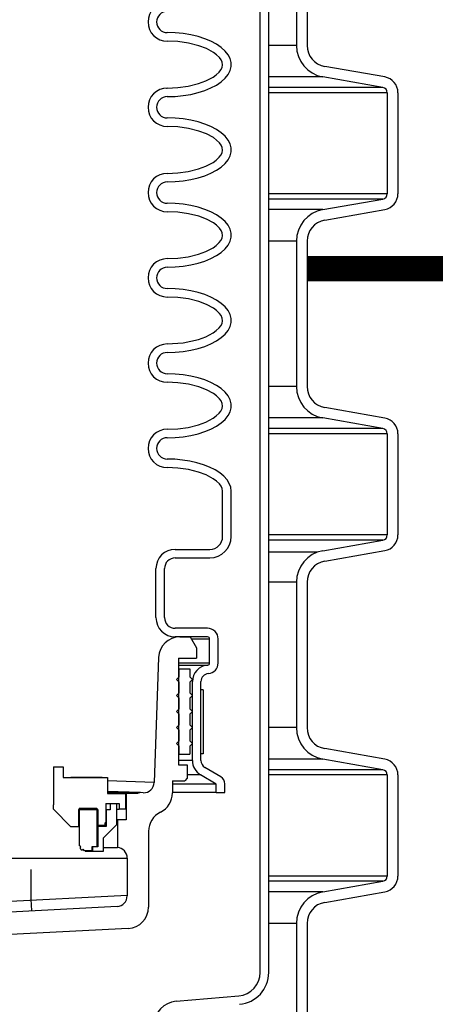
# Model space of a CAD drawing. Extents: x -169 to 6736, y -208 to 3022.
# Tile 240 of 256: x 1570 to 1575, y 970 to 981. Entities that reach past the tile are written whole.
import ezdxf

# ---------------------------------------------------------------- set-up
doc = ezdxf.new("R2010")
doc.units = 0
doc.header["$MEASUREMENT"] = 0
doc.header["$PDSIZE"] = 1
doc.layers.get('DEFPOINTS').update_dxf_attribs({"linetype": 'CONTINUOUS'})
for name, color, linetype in [('CONCRETE-HATCH', 2, 'CONTINUOUS'), ('DIM', 3, 'CONTINUOUS'), ('PEAGRAVEL-HATCH', 3, 'CONTINUOUS'), ('SPILL-BUCKET', 1, 'CONTINUOUS'), ('TANK-SLAB', 6, 'CONTINUOUS')]:
    doc.layers.add(name, color=color, linetype=linetype)
doc.styles.add('SIMPLEX', font='simplex')
doc.dimstyles.new('DIM64', dxfattribs={"dimscale": 64, "dimtxt": 0.09375, "dimasz": 0.09375, "dimexe": 0.0625, "dimexo": 0.0625, "dimgap": 0.046875, "dimtad": 1, "dimdec": 4, "dimzin": 3, "dimdsep": 46, "dimlunit": 4, "dimtxsty": 'SIMPLEX', "dimcen": 0, "dimclrd": 256, "dimclre": 256, "dimclrt": 256, "dimadec": 0, "dimazin": 0, "dimtfac": 1, "dimtdec": 4, "dimtmove": 0, "dimatfit": 3, "dimfxl": 1, "dimfrac": 2, "dimtolj": 1, "dimtzin": 0, "dimarcsym": 0})

# ---------------------------------------------------------------- blocks, each defined once
blk = doc.blocks.new('*D109')
at = {"layer": 'DEFPOINTS', "color": 0, "transparency": 16777216}
for p in [(1368.586, 978.296), (2031.811, 978.015), (1368.586, 700.523)]:
    blk.add_point(p, dxfattribs=at)
at = {"layer": 'DIM', "lineweight": -2, "transparency": 16777216}
for p, q in [((1368.586, 974.296), (1368.586, 696.523)), ((2031.811, 974.015), (2031.811, 696.523)), ((2025.811, 700.523), (1374.586, 700.523))]:
    blk.add_line(p, q, dxfattribs=at)
at = {"layer": 'DIM', "transparency": 16777216}
for points in [[(1374.586, 701.523), (1374.586, 699.523), (1368.586, 700.523)], [(2025.811, 701.523), (2025.811, 699.523), (2031.811, 700.523)]]:
    blk.add_solid(points, dxfattribs=at)
at = {"layer": 'DIM', "transparency": 16777216, "insert": (1700.199, 708.095), "char_height": 6, "attachment_point": 5, "style": 'SIMPLEX'}
blk.add_mtext('\\A1;55\'-3 1/4" (F.V. TANK SLAB)', dxfattribs=at)

msp = doc.modelspace()

# ---------------------------------------------------------------- hatches: boundary and pattern name
at = {"layer": 'CONCRETE-HATCH'}
h = msp.add_hatch(dxfattribs=at)
h.set_pattern_fill('AR-CONC', color=256, scale=2.67, style=0)
h.set_pattern_definition([(50, (-487.837, 12.002), (19.15085, -1.67548), [2.0025, -22.0275]), (355, (-487.837, 12.002), (-3.70466, 20.08353), [1.602, -17.622]), (100.4514, (-486.241, 11.862), (15.44619, 18.40805), [1.70186, -18.7205]), (46.1842, (-487.837, 17.342), (28.49534, -4.41936), [3.00375, -33.04125]), (96.6356, (-485.463, 16.974), (24.95547, 26.00897), [2.5528, -28.08076]), (351.1842, (-487.837, 17.342), (24.95547, 26.00897), [2.403, -26.433]), (21, (-485.167, 16.007), (15.93742, -10.74992), [2.0025, -22.0275]), (326, (-485.167, 16.007), (6.49652, 19.3615), [1.602, -17.622]), (71.4514, (-483.84, 15.111), (22.43394, 8.61158), [1.70186, -18.7205]), (37.5, (-487.837, 12.002), (0.324668, 8.888266), [0, -17.4084, 0, -17.889, 0, -17.68875]), (7.5, (-487.837, 12.002), (7.023957, 10.530793), [0, -10.1994, 0, -17.0079, 0, -6.74175]), (327.5, (-493.791, 12.002), (14.25306, -0.602215), [0, -6.675, 0, -20.826, 0, -27.6345]), (317.5, (-496.461, 12.002), (15.57107, 2.6728), [0, -8.6775, 0, -13.8306, 0, -19.6245])])
h.paths.add_polyline_path([(1574.38443, 984.85895), (1590.82408, 984.85895), (1590.82408, 978.19445), (1574.38443, 978.19445)])
at = {"layer": 'PEAGRAVEL-HATCH'}
h = msp.add_hatch(dxfattribs=at)
h.set_pattern_fill('AR-SAND', color=256, scale=7.5, style=0)
h.set_pattern_definition([(37.5, (-538.419, -23.038), (-0.47245, 14.45118), [0, -11.4, 0, -12.75, 0, -12.1875]), (7.5, (-538.42, -23.038), (13.27333, 21.1661), [0, -6.15, 0, -10.275, 0, -3.9375]), (327.5, (-547.644, -23.038), (23.356064, 0.04244), [0, -3.75, 0, -13.5, 0, -17.625]), (317.5, (-547.644, -23.038), (22.54595, 6.58257), [0, -1.875, 0, -8.85, 0, -10.125])])
h.paths.add_polyline_path([(1568.50857, 960.77417), (1568.63349, 960.77417), (1568.71093, 961.9639), (1573.07796, 963.30442), (1573.38961, 965.17741), (1573.44806, 966.93923), (1574.41067, 967.21283), (1574.41067, 978.01471), (1590.86047, 978.01471), (1590.86047, 967.17774), (1591.87221, 966.93926), (1591.93065, 965.17744), (1592.24231, 963.30445), (1596.60934, 961.96392), (1596.81169, 960.7742), (1596.80557, 935.26579), (1568.40739, 935.26579)])
h.paths.add_polyline_path([(1568.40728, 934.26579), (1596.80115, 934.26579), (1596.80115, 916.52321), (1596.52455, 916.52328), (1595.87535, 915.87408), (1594.41092, 915.52328), (1593.41092, 917.52328), (1588.41092, 917.52328), (1587.41092, 915.52328), (1577.91092, 915.52328), (1576.91092, 917.52328), (1571.91092, 917.52328), (1570.91091, 915.52327), (1569.43539, 915.69867), (1568.73905, 917.52328), (1569.10028, 923.08613), (1568.40604, 923.08616)])

# ---------------------------------------------------------------- linework, layer by layer
at = {"layer": 'SPILL-BUCKET', "color": 1, "linetype": 'Continuous'}
for p, q in [((1572.84135, 969.91046), (1572.84135, 984.10802)), ((1572.94129, 969.91046), (1572.94129, 984.10802)), ((1573.26544, 981.62629), (1573.26544, 980.7736)), ((1573.39035, 981.62629), (1573.39035, 980.7736)), ((1571.84539, 980.91935), (1571.75145, 980.92231)), ((1571.93784, 980.91053), (1571.84539, 980.91935)), ((1572.02736, 980.89599), (1571.93784, 980.91053)), ((1572.11252, 980.87595), (1572.02736, 980.89599)), ((1571.87681, 980.81695), (1571.75145, 980.82237)), ((1572.00063, 980.79966), (1571.87681, 980.81695)), ((1572.12188, 980.76902), (1572.00063, 980.79966)), ((1572.19199, 980.85074), (1572.11252, 980.87595)), ((1572.20986, 980.73603), (1572.12188, 980.76902)), ((1572.26451, 980.82074), (1572.19199, 980.85074)), ((1572.32894, 980.78643), (1572.26451, 980.82074)), ((1572.38426, 980.74836), (1572.32894, 980.78643)), ((1572.29258, 980.69126), (1572.20986, 980.73603)), ((1572.33063, 980.6633), (1572.29258, 980.69126)), ((1572.36439, 980.63023), (1572.33063, 980.6633)), ((1572.42961, 980.70712), (1572.38426, 980.74836)), ((1572.46426, 980.66336), (1572.42961, 980.70712)), ((1572.48766, 980.61778), (1572.46426, 980.66336)), ((1572.38329, 980.60434), (1572.36439, 980.63023)), ((1572.39653, 980.57554), (1572.38329, 980.60434)), ((1572.39477, 980.51424), (1572.40096, 980.54477)), ((1572.40096, 980.54477), (1572.39653, 980.57554)), ((1572.49946, 980.57109), (1572.48766, 980.61778)), ((1572.49946, 980.52403), (1572.49946, 980.57109)), ((1572.28828, 980.40108), (1572.3266, 980.42855)), ((1572.3266, 980.42855), (1572.36087, 980.46088)), ((1572.36087, 980.46088), (1572.38035, 980.48601)), ((1572.38035, 980.48601), (1572.39477, 980.51424)), ((1572.42961, 980.388), (1572.46426, 980.43176)), ((1572.46426, 980.43176), (1572.48766, 980.47734)), ((1572.48766, 980.47734), (1572.49946, 980.52403)), ((1574.30042, 980.4035), (1573.5968, 980.52757)), ((1571.99766, 980.29487), (1572.11745, 980.32472)), ((1572.11745, 980.32472), (1572.20535, 980.35716)), ((1572.20535, 980.35716), (1572.28828, 980.40108)), ((1572.26451, 980.27439), (1572.32894, 980.30869)), ((1572.32894, 980.30869), (1572.38426, 980.34676)), ((1572.38426, 980.34676), (1572.42961, 980.388)), ((1574.27873, 980.28048), (1573.57511, 980.40455)), ((1571.74498, 980.27275), (1571.75145, 980.27275)), ((1571.75145, 980.27275), (1571.87557, 980.27804)), ((1571.87557, 980.27804), (1571.99766, 980.29487)), ((1571.93784, 980.18459), (1572.02736, 980.19914)), ((1572.02736, 980.19914), (1572.11252, 980.21917)), ((1572.11252, 980.21917), (1572.19199, 980.24439)), ((1572.19199, 980.24439), (1572.26451, 980.27439)), ((1574.33034, 980.21897), (1574.33034, 979.03445)), ((1574.45525, 980.21897), (1574.45525, 979.03445)), ((1571.75145, 980.17282), (1571.84539, 980.17577)), ((1571.84539, 980.17577), (1571.93784, 980.18459)), ((1571.84539, 979.92003), (1571.75145, 979.92299)), ((1571.93784, 979.91122), (1571.84539, 979.92003)), ((1572.02736, 979.89667), (1571.93784, 979.91122)), ((1572.11252, 979.87663), (1572.02736, 979.89667)), ((1572.19199, 979.85142), (1572.11252, 979.87663)), ((1572.26451, 979.82142), (1572.19199, 979.85142)), ((1571.87681, 979.81763), (1571.75145, 979.82306)), ((1572.00063, 979.80035), (1571.87681, 979.81763)), ((1572.12188, 979.7697), (1572.00063, 979.80035)), ((1572.20986, 979.73671), (1572.12188, 979.7697)), ((1572.29258, 979.69194), (1572.20986, 979.73671)), ((1572.32894, 979.78712), (1572.26451, 979.82142)), ((1572.38426, 979.74904), (1572.32894, 979.78712)), ((1572.42961, 979.7078), (1572.38426, 979.74904)), ((1572.33063, 979.66398), (1572.29258, 979.69194)), ((1572.36439, 979.63091), (1572.33063, 979.66398)), ((1572.38329, 979.60503), (1572.36439, 979.63091)), ((1572.46426, 979.66405), (1572.42961, 979.7078)), ((1572.48766, 979.61847), (1572.46426, 979.66405)), ((1572.49946, 979.57178), (1572.48766, 979.61847)), ((1572.38035, 979.4867), (1572.39477, 979.51492)), ((1572.39653, 979.57623), (1572.38329, 979.60503)), ((1572.39477, 979.51492), (1572.40096, 979.54546)), ((1572.40096, 979.54546), (1572.39653, 979.57623)), ((1572.48766, 979.47803), (1572.49946, 979.52472)), ((1572.49946, 979.52472), (1572.49946, 979.57178)), ((1572.20535, 979.35785), (1572.28828, 979.40176)), ((1572.28828, 979.40176), (1572.3266, 979.42923)), ((1572.3266, 979.42923), (1572.36087, 979.46156)), ((1572.36087, 979.46156), (1572.38035, 979.4867)), ((1572.38426, 979.34745), (1572.42961, 979.38869)), ((1572.42961, 979.38869), (1572.46426, 979.43244)), ((1572.46426, 979.43244), (1572.48766, 979.47803)), ((1571.75145, 979.27343), (1571.87557, 979.27872)), ((1571.87557, 979.27872), (1571.99766, 979.29555)), ((1571.99766, 979.29555), (1572.11745, 979.3254)), ((1572.11745, 979.3254), (1572.20535, 979.35785)), ((1572.19199, 979.24507), (1572.26451, 979.27507)), ((1572.26451, 979.27507), (1572.32894, 979.30937)), ((1572.32894, 979.30937), (1572.38426, 979.34745)), ((1571.75145, 979.1735), (1571.84539, 979.17646)), ((1571.84539, 979.17646), (1571.93784, 979.18527)), ((1571.93784, 979.18527), (1572.02736, 979.19982)), ((1572.02736, 979.19982), (1572.11252, 979.21985)), ((1572.11252, 979.21985), (1572.19199, 979.24507)), ((1571.84539, 978.92072), (1571.75145, 978.92367)), ((1571.93784, 978.9119), (1571.84539, 978.92072)), ((1573.57511, 978.84887), (1574.27873, 978.97294)), ((1571.87681, 978.81831), (1571.75145, 978.82374)), ((1572.00063, 978.80103), (1571.87681, 978.81831)), ((1572.02736, 978.89736), (1571.93784, 978.9119)), ((1572.11252, 978.87732), (1572.02736, 978.89736)), ((1572.19199, 978.8521), (1572.11252, 978.87732)), ((1572.26451, 978.8221), (1572.19199, 978.8521)), ((1572.32894, 978.7878), (1572.26451, 978.8221)), ((1573.5968, 978.72585), (1574.30042, 978.84992)), ((1572.12188, 978.77038), (1572.00063, 978.80103)), ((1572.20986, 978.7374), (1572.12188, 978.77038)), ((1572.29258, 978.69263), (1572.20986, 978.7374)), ((1572.33063, 978.66466), (1572.29258, 978.69263)), ((1572.38426, 978.74973), (1572.32894, 978.7878)), ((1572.42961, 978.70849), (1572.38426, 978.74973)), ((1572.46426, 978.66473), (1572.42961, 978.70849)), ((1572.36439, 978.6316), (1572.33063, 978.66466)), ((1572.38329, 978.60571), (1572.36439, 978.6316)), ((1572.39653, 978.57691), (1572.38329, 978.60571)), ((1572.40096, 978.54614), (1572.39653, 978.57691)), ((1572.48766, 978.61915), (1572.46426, 978.66473)), ((1572.49946, 978.57246), (1572.48766, 978.61915)), ((1572.3266, 978.42992), (1572.36087, 978.46225)), ((1572.36087, 978.46225), (1572.38035, 978.48738)), ((1572.38035, 978.48738), (1572.39477, 978.5156)), ((1572.39477, 978.5156), (1572.40096, 978.54614)), ((1572.46426, 978.43313), (1572.48766, 978.47871)), ((1572.48766, 978.47871), (1572.49946, 978.5254)), ((1572.49946, 978.5254), (1572.49946, 978.57246)), ((1573.26544, 978.47982), (1573.26544, 976.77633)), ((1573.39035, 978.47982), (1573.39035, 976.77633)), ((1572.11745, 978.32609), (1572.20535, 978.35853)), ((1572.20535, 978.35853), (1572.28828, 978.40244)), ((1572.28828, 978.40244), (1572.3266, 978.42992)), ((1572.32894, 978.31006), (1572.38426, 978.34813)), ((1572.38426, 978.34813), (1572.42961, 978.38937)), ((1572.42961, 978.38937), (1572.46426, 978.43313)), ((1571.75145, 978.27412), (1571.87557, 978.2794)), ((1571.87557, 978.2794), (1571.99766, 978.29624)), ((1571.99766, 978.29624), (1572.11745, 978.32609)), ((1572.11252, 978.22054), (1572.19199, 978.24576)), ((1572.19199, 978.24576), (1572.26451, 978.27575)), ((1572.26451, 978.27575), (1572.32894, 978.31006)), ((1571.75145, 978.17419), (1571.84539, 978.17714)), ((1571.84539, 978.17714), (1571.93784, 978.18596)), ((1571.93784, 978.18596), (1572.02736, 978.2005)), ((1572.02736, 978.2005), (1572.11252, 978.22054)), ((1571.84539, 977.9214), (1571.75145, 977.92436)), ((1571.93784, 977.91258), (1571.84539, 977.9214)), ((1572.02736, 977.89804), (1571.93784, 977.91258)), ((1572.11252, 977.878), (1572.02736, 977.89804)), ((1571.87681, 977.819), (1571.75145, 977.82442)), ((1572.00063, 977.80171), (1571.87681, 977.819)), ((1572.12188, 977.77107), (1572.00063, 977.80171)), ((1572.19199, 977.85279), (1572.11252, 977.878)), ((1572.20986, 977.73808), (1572.12188, 977.77107)), ((1572.26451, 977.82279), (1572.19199, 977.85279)), ((1572.32894, 977.78848), (1572.26451, 977.82279)), ((1572.38426, 977.75041), (1572.32894, 977.78848)), ((1572.29258, 977.69331), (1572.20986, 977.73808)), ((1572.33063, 977.66535), (1572.29258, 977.69331)), ((1572.36439, 977.63228), (1572.33063, 977.66535)), ((1572.42961, 977.70917), (1572.38426, 977.75041)), ((1572.46426, 977.66541), (1572.42961, 977.70917)), ((1572.48766, 977.61983), (1572.46426, 977.66541)), ((1572.38329, 977.60639), (1572.36439, 977.63228)), ((1572.39653, 977.57759), (1572.38329, 977.60639)), ((1572.39477, 977.51628), (1572.40096, 977.54682)), ((1572.40096, 977.54682), (1572.39653, 977.57759)), ((1572.49946, 977.57314), (1572.48766, 977.61983)), ((1572.49946, 977.52608), (1572.49946, 977.57314)), ((1572.28828, 977.40313), (1572.3266, 977.4306)), ((1572.3266, 977.4306), (1572.36087, 977.46293)), ((1572.36087, 977.46293), (1572.38035, 977.48806)), ((1572.38035, 977.48806), (1572.39477, 977.51628)), ((1572.42961, 977.39005), (1572.46426, 977.43381)), ((1572.46426, 977.43381), (1572.48766, 977.47939)), ((1572.48766, 977.47939), (1572.49946, 977.52608)), ((1571.93689, 977.28697), (1572.11745, 977.32677)), ((1572.11745, 977.32677), (1572.20535, 977.35921)), ((1572.20535, 977.35921), (1572.28828, 977.40313)), ((1572.26451, 977.27644), (1572.32894, 977.31074)), ((1572.32894, 977.31074), (1572.38426, 977.34881)), ((1572.38426, 977.34881), (1572.42961, 977.39005)), ((1571.75145, 977.2748), (1571.93689, 977.28697)), ((1571.93784, 977.18664), (1572.02736, 977.20118)), ((1572.02736, 977.20118), (1572.11252, 977.22122)), ((1572.11252, 977.22122), (1572.19199, 977.24644)), ((1572.19199, 977.24644), (1572.26451, 977.27644)), ((1571.75145, 977.17487), (1571.84539, 977.17782)), ((1571.84539, 977.17782), (1571.93784, 977.18664)), ((1571.84539, 976.92208), (1571.75145, 976.92504)), ((1571.93784, 976.91326), (1571.84539, 976.92208)), ((1572.02736, 976.89872), (1571.93784, 976.91326)), ((1572.11252, 976.87868), (1572.02736, 976.89872)), ((1572.19199, 976.85347), (1572.11252, 976.87868)), ((1572.26451, 976.82347), (1572.19199, 976.85347)), ((1571.87681, 976.81968), (1571.75145, 976.82511)), ((1572.00063, 976.8024), (1571.87681, 976.81968)), ((1572.12188, 976.77175), (1572.00063, 976.8024)), ((1572.20986, 976.73876), (1572.12188, 976.77175)), ((1572.29258, 976.69399), (1572.20986, 976.73876)), ((1572.32894, 976.78917), (1572.26451, 976.82347)), ((1572.38426, 976.75109), (1572.32894, 976.78917)), ((1572.42961, 976.70985), (1572.38426, 976.75109)), ((1572.33063, 976.66603), (1572.29258, 976.69399)), ((1572.36439, 976.63296), (1572.33063, 976.66603)), ((1572.38329, 976.60707), (1572.36439, 976.63296)), ((1572.46426, 976.6661), (1572.42961, 976.70985)), ((1572.48766, 976.62052), (1572.46426, 976.6661)), ((1572.49946, 976.57382), (1572.48766, 976.62052)), ((1572.38035, 976.48874), (1572.39477, 976.51697)), ((1572.39653, 976.57827), (1572.38329, 976.60707)), ((1572.39477, 976.51697), (1572.40096, 976.54751)), ((1572.40096, 976.54751), (1572.39653, 976.57827)), ((1572.48766, 976.48008), (1572.49946, 976.52677)), ((1572.49946, 976.52677), (1572.49946, 976.57382)), ((1574.30042, 976.40623), (1573.5968, 976.5303)), ((1572.20535, 976.3599), (1572.28828, 976.40381)), ((1572.28828, 976.40381), (1572.3266, 976.43128)), ((1572.3266, 976.43128), (1572.36087, 976.46361)), ((1572.36087, 976.46361), (1572.38035, 976.48874)), ((1572.38426, 976.3495), (1572.42961, 976.39074)), ((1572.42961, 976.39074), (1572.46426, 976.43449)), ((1572.46426, 976.43449), (1572.48766, 976.48008)), ((1574.27873, 976.28321), (1573.57511, 976.40728)), ((1571.75145, 976.27548), (1571.87557, 976.28077)), ((1571.87557, 976.28077), (1571.99766, 976.2976)), ((1571.99766, 976.2976), (1572.11745, 976.32745)), ((1572.11745, 976.32745), (1572.20535, 976.3599)), ((1572.19199, 976.24712), (1572.26451, 976.27712)), ((1572.26451, 976.27712), (1572.32894, 976.31142)), ((1572.32894, 976.31142), (1572.38426, 976.3495)), ((1571.75145, 976.17555), (1571.84539, 976.17851)), ((1571.84539, 976.17851), (1571.93784, 976.18732)), ((1571.93784, 976.18732), (1572.02736, 976.20187)), ((1572.02736, 976.20187), (1572.11252, 976.2219)), ((1572.11252, 976.2219), (1572.19199, 976.24712)), ((1574.33034, 976.22171), (1574.33034, 975.03718)), ((1574.45525, 976.22171), (1574.45525, 975.03718)), ((1571.84179, 975.92299), (1571.75145, 975.92572)), ((1571.93082, 975.91483), (1571.84179, 975.92299)), ((1571.87607, 975.82048), (1571.75145, 975.82579)), ((1571.99894, 975.80345), (1571.87607, 975.82048)), ((1572.01722, 975.90137), (1571.93082, 975.91483)), ((1572.09975, 975.8828), (1572.01722, 975.90137)), ((1572.17721, 975.85939), (1572.09975, 975.8828)), ((1572.24845, 975.83148), (1572.17721, 975.85939)), ((1572.31245, 975.79948), (1572.24845, 975.83148)), ((1572.1198, 975.77309), (1571.99894, 975.80345)), ((1572.20781, 975.74035), (1572.1198, 975.77309)), ((1572.29053, 975.69602), (1572.20781, 975.74035)), ((1572.32871, 975.66829), (1572.29053, 975.69602)), ((1572.36827, 975.76386), (1572.31245, 975.79948)), ((1572.41509, 975.72513), (1572.36827, 975.76386)), ((1572.45223, 975.68386), (1572.41509, 975.72513)), ((1572.36269, 975.6356), (1572.32871, 975.66829)), ((1572.38188, 975.61024), (1572.36269, 975.6356)), ((1572.3957, 975.58189), (1572.38188, 975.61024)), ((1572.40101, 975.55098), (1572.3957, 975.58189)), ((1572.47916, 975.64066), (1572.45223, 975.68386)), ((1572.49547, 975.59615), (1572.47916, 975.64066)), ((1572.50094, 975.55098), (1572.49547, 975.59615)), ((1572.40101, 975.01767), (1572.40101, 975.55098)), ((1572.50094, 975.01767), (1572.50094, 975.55098)), ((1573.57511, 974.8516), (1574.27873, 974.97567)), ((1571.84454, 974.86777), (1572.25111, 974.86777)), ((1571.84454, 974.76784), (1572.25111, 974.76784)), ((1573.5968, 974.72859), (1574.30042, 974.85265)), ((1571.61969, 974.06757), (1571.61969, 974.64292)), ((1571.71962, 974.06757), (1571.71962, 974.64292)), ((1573.26544, 974.48255), (1573.26544, 972.77906)), ((1573.39035, 974.48255), (1573.39035, 972.77906)), ((1572.22365, 973.94265), (1571.84454, 973.94265)), ((1572.22365, 973.84272), (1571.84454, 973.84272)), ((1572.24864, 973.53668), (1572.24864, 973.81774)), ((1572.34857, 973.53668), (1572.34857, 973.81774)), ((1571.88351, 973.59289), (1571.88351, 972.34375)), ((1572.0469, 972.3939), (1572.0469, 973.31873)), ((1572.14683, 972.3939), (1572.14683, 973.31873)), ((1574.30042, 972.40896), (1573.5968, 972.53303)), ((1571.88351, 972.34375), (1571.98506, 972.34375)), ((1571.98506, 972.34375), (1571.98506, 972.18544)), ((1574.27873, 972.28595), (1573.57511, 972.41001)), ((1570.41801, 972.32057), (1570.41801, 971.87588)), ((1570.41801, 972.32057), (1570.53293, 972.32057)), ((1570.53293, 972.32057), (1570.53293, 972.19297)), ((1572.32671, 972.11704), (1572.14133, 972.22762)), ((1572.38095, 972.20104), (1572.19252, 972.31344)), ((1570.53293, 972.19297), (1571.05258, 972.19297)), ((1570.99012, 972.19316), (1570.62291, 972.19316)), ((1570.99012, 972.19316), (1571.01895, 972.19314)), ((1571.05258, 972.19297), (1571.05257, 972.00579)), ((1571.81331, 972.15637), (1571.95599, 972.15637)), ((1571.81331, 972.15637), (1571.81331, 972.01322)), ((1571.98506, 972.18544), (1571.95599, 972.15637)), ((1572.32671, 972.02027), (1572.32671, 972.11704)), ((1572.42664, 972.02027), (1572.42664, 972.12058)), ((1574.33034, 972.22444), (1574.33034, 971.03991)), ((1574.45525, 972.22444), (1574.45525, 971.03991)), ((1571.05257, 972.00579), (1571.26118, 972.00579)), ((1571.05258, 972.03342), (1571.05258, 972.00579)), ((1571.26118, 972.00579), (1571.26118, 971.82391)), ((1572.32671, 972.02027), (1572.42664, 972.02027)), ((1571.03259, 971.89087), (1571.03259, 971.6661)), ((1571.03259, 971.89087), (1571.12678, 971.89087)), ((1571.08456, 971.89087), (1571.1585, 971.89087)), ((1571.08456, 971.89087), (1571.08456, 971.81592)), ((1571.15676, 971.89087), (1571.18873, 971.89087)), ((1571.1585, 971.89087), (1571.1585, 971.64104)), ((1571.18873, 971.89087), (1571.18873, 971.82391)), ((1570.41801, 971.82192), (1570.41801, 971.87588)), ((1570.62387, 971.61606), (1570.41801, 971.82192)), ((1570.71231, 971.82091), (1570.93866, 971.82091)), ((1570.71231, 971.82091), (1570.71231, 971.61606)), ((1570.7203, 971.83591), (1570.92766, 971.83591)), ((1570.7203, 971.83591), (1570.7203, 971.3987)), ((1570.92766, 971.83591), (1570.92766, 971.38422)), ((1570.93866, 971.82091), (1570.93866, 971.63304)), ((1571.03446, 971.81592), (1571.03259, 971.81592)), ((1571.03509, 971.81592), (1571.03446, 971.81592)), ((1571.08456, 971.81592), (1571.03509, 971.81592)), ((1571.03509, 971.81592), (1571.03509, 971.62105)), ((1571.15851, 971.82391), (1571.18115, 971.82391)), ((1571.18115, 971.82391), (1571.18873, 971.82391)), ((1571.26118, 971.82391), (1571.18873, 971.82391)), ((1571.03259, 971.6661), (1571.0186, 971.65803)), ((1571.0186, 971.65803), (1571.0186, 971.63304)), ((1570.71231, 971.61606), (1570.62387, 971.61606)), ((1570.65393, 971.61606), (1570.63594, 971.61606)), ((1570.71231, 971.62304), (1570.70533, 971.61606)), ((1570.9359, 971.62105), (1570.92766, 971.62105)), ((1570.92767, 971.63304), (1570.93591, 971.63304)), ((1570.93866, 971.62105), (1570.9359, 971.62105)), ((1570.93591, 971.63304), (1570.93866, 971.63304)), ((1571.0186, 971.63304), (1570.93866, 971.63304)), ((1571.03509, 971.62105), (1570.93866, 971.62105)), ((1570.94829, 971.62105), (1570.93866, 971.61755)), ((1570.93866, 971.62105), (1570.93866, 971.38422)), ((1571.1585, 971.64104), (1571.00136, 971.4839)), ((1571.53225, 971.56392), (1571.53225, 970.67588)), ((1571.00136, 971.4839), (1571.00136, 971.32875)), ((1570.71999, 971.3987), (1570.71905, 971.3987)), ((1570.7203, 971.3987), (1570.71999, 971.3987)), ((1570.7374, 971.38161), (1570.7203, 971.3987)), ((1570.73709, 971.38161), (1570.73615, 971.38161)), ((1570.7374, 971.38161), (1570.73709, 971.38161)), ((1570.78276, 971.33625), (1570.76567, 971.35334)), ((1570.78151, 971.33625), (1570.78245, 971.33625)), ((1570.78245, 971.33625), (1570.78276, 971.33625)), ((1570.86671, 971.33625), (1570.78276, 971.33625)), ((1570.83726, 971.32875), (1570.78897, 971.32875)), ((1570.86677, 971.32875), (1570.83726, 971.32875)), ((1570.92766, 971.38422), (1570.86671, 971.38422)), ((1570.86671, 971.38422), (1570.86671, 971.33625)), ((1570.8767, 971.32875), (1570.86677, 971.32875)), ((1570.8767, 971.38422), (1570.8767, 971.32875)), ((1570.93866, 971.38422), (1570.8767, 971.38422)), ((1571.00136, 971.32875), (1570.8767, 971.32875)), ((1571.00137, 971.37525), (1571.06009, 971.37525)), ((1573.57511, 970.85433), (1574.27873, 970.9784)), ((1573.5968, 970.73132), (1574.30042, 970.85539)), ((1571.2955, 970.42639), (1569.53678, 970.33422)), ((1573.26544, 970.48529), (1573.26544, 969.28145)), ((1573.39035, 970.48529), (1573.39035, 969.28145)), ((1571.85447, 969.5723), (1572.59049, 969.63669))]:
    msp.add_line(p, q, dxfattribs=at)
at = {"layer": 'SPILL-BUCKET', "color": 7}
for p, q in [((1573.26544, 980.7736), (1572.94129, 980.7736)), ((1573.57511, 980.40455), (1572.94129, 980.40455)), ((1574.27873, 980.28048), (1572.94129, 980.28048)), ((1574.33034, 980.21897), (1572.94129, 980.21897)), ((1574.33034, 979.03445), (1572.94129, 979.03445)), ((1574.27873, 978.97294), (1572.94129, 978.97294)), ((1573.57511, 978.84887), (1572.94129, 978.84887)), ((1573.26544, 978.47982), (1572.94129, 978.47982)), ((1573.26544, 976.77633), (1572.94129, 976.77633)), ((1573.57511, 976.40728), (1572.94129, 976.40728)), ((1574.27873, 976.28322), (1572.94129, 976.28322)), ((1574.33034, 976.22171), (1572.94129, 976.22171)), ((1574.33034, 975.03718), (1572.94129, 975.03718)), ((1574.27873, 974.97567), (1572.94129, 974.97567)), ((1573.50869, 974.83347), (1572.94129, 974.83347)), ((1573.26544, 974.48255), (1572.94129, 974.48255)), ((1573.26544, 972.77906), (1572.94129, 972.77906)), ((1572.0469, 972.3939), (1571.88351, 972.3939)), ((1573.57511, 972.41001), (1572.94129, 972.41001)), ((1572.14133, 972.22762), (1571.98506, 972.22762)), ((1574.27873, 972.28595), (1572.94129, 972.28595)), ((1572.32671, 972.11704), (1571.81331, 972.11704)), ((1574.33034, 972.22444), (1572.94129, 972.22444)), ((1572.32671, 972.02027), (1571.81331, 972.02027)), ((1574.33034, 971.03991), (1572.94129, 971.03991)), ((1574.27873, 970.9784), (1572.94129, 970.9784)), ((1573.57511, 970.85433), (1572.94129, 970.85433)), ((1573.26544, 970.48529), (1572.94129, 970.48529))]:
    msp.add_line(p, q, dxfattribs=at)
at = {"layer": 'SPILL-BUCKET', "linetype": 'Continuous'}
for p, q in [((1571.8999, 973.84272), (1572.01942, 973.84272)), ((1572.01942, 973.84272), (1572.09437, 973.7129)), ((1572.03397, 973.81774), (1572.09929, 973.81774)), ((1572.09929, 973.81774), (1572.15292, 973.81774)), ((1572.15292, 973.81774), (1572.19473, 973.81774)), ((1572.19473, 973.81774), (1572.22466, 973.81774)), ((1572.22466, 973.81774), (1572.24264, 973.81774)), ((1572.24264, 973.81774), (1572.24864, 973.81774)), ((1572.09437, 973.7129), (1572.09437, 973.59289)), ((1571.65022, 973.60161), (1571.59907, 972.13682)), ((1571.88351, 973.59289), (1572.09437, 973.59289)), ((1571.88359, 973.51177), (1571.97369, 973.51177)), ((1571.88366, 973.53668), (1571.97977, 973.53668)), ((1571.97369, 973.51177), (1572.05028, 973.51177)), ((1571.97977, 973.53668), (1572.0615, 973.53668)), ((1572.05028, 973.51177), (1572.11319, 973.51177)), ((1572.0615, 973.53668), (1572.12864, 973.53668)), ((1572.11319, 973.51177), (1572.16228, 973.51177)), ((1572.12864, 973.53668), (1572.18104, 973.53668)), ((1572.16228, 973.51177), (1572.19742, 973.51177)), ((1572.18104, 973.53668), (1572.21856, 973.53668)), ((1572.19742, 973.51177), (1572.21854, 973.51177)), ((1572.21854, 973.51177), (1572.22558, 973.51177)), ((1572.21856, 973.53668), (1572.24111, 973.53668)), ((1572.24111, 973.53668), (1572.24864, 973.53668)), ((1571.59907, 972.13682), (1571.05258, 972.15546)), ((1571.43102, 972.01769), (1571.05258, 972.03091)), ((1571.41507, 972.01441), (1571.05258, 972.02053)), ((1571.26432, 972.01129), (1571.05258, 972.01129)), ((1571.26893, 972.01129), (1571.26432, 972.01129)), ((1571.26893, 972.01129), (1571.39555, 972.01129)), ((1571.26893, 972.01129), (1571.26893, 971.699)), ((1571.33387, 972.01129), (1571.34466, 972.01233)), ((1571.34466, 972.01233), (1571.35509, 972.01543)), ((1571.35509, 972.01543), (1571.36659, 972.0187)), ((1571.36659, 972.0187), (1571.37848, 972.01953)), ((1571.43531, 972.01754), (1571.43102, 972.01769)), ((1571.43673, 972.01749), (1571.43531, 972.01754)), ((1571.46987, 972.01634), (1571.43674, 972.01749)), ((1571.16525, 971.699), (1571.1585, 971.699)), ((1571.1675, 971.699), (1571.16525, 971.699)), ((1571.26893, 971.699), (1571.1675, 971.699)), ((1571.1675, 971.699), (1571.1675, 971.37525)), ((1571.06009, 971.37525), (1571.1066, 971.37525)), ((1571.1066, 971.37525), (1571.14028, 971.37525)), ((1571.14028, 971.37525), (1571.16067, 971.37525)), ((1571.16067, 971.37525), (1571.1675, 971.37525)), ((1568.66856, 971.25074), (1571.28242, 971.25074)), ((1571.28242, 971.25074), (1571.28242, 970.80716)), ((1570.15819, 970.75479), (1570.15819, 971.11639)), ((1571.28242, 970.81371), (1568.66856, 970.67672)), ((1570.16021, 970.71625), (1570.15819, 970.75479)), ((1571.16404, 970.68242), (1568.72091, 970.55438)), ((1570.16203, 970.68147), (1570.16021, 970.71625)), ((1570.16348, 970.65387), (1570.16203, 970.68147)), ((1570.16441, 970.63616), (1570.16348, 970.65387)), ((1570.16473, 970.63005), (1570.16441, 970.63616))]:
    msp.add_line(p, q, dxfattribs=at)
at = {"layer": 'SPILL-BUCKET', "color": 7, "linetype": 'Continuous'}
for p, q in [((1571.88988, 973.46798), (1571.8835, 973.46798)), ((1571.892, 973.46798), (1571.88988, 973.46798)), ((1571.892, 973.46798), (1572.01692, 973.46798)), ((1571.892, 973.37429), (1571.892, 973.46798)), ((1572.01692, 973.46798), (1572.01692, 973.37429)), ((1571.86078, 973.34306), (1571.892, 973.37429)), ((1571.892, 973.31183), (1571.86078, 973.34306)), ((1571.88988, 973.37429), (1571.8835, 973.37429)), ((1571.88988, 973.31183), (1571.8835, 973.31183)), ((1571.892, 973.37429), (1571.88988, 973.37429)), ((1571.892, 973.31183), (1571.88988, 973.31183)), ((1571.892, 973.18692), (1571.892, 973.31183)), ((1572.01692, 973.37429), (1572.04815, 973.34306)), ((1572.04815, 973.34306), (1572.01692, 973.31183)), ((1572.01692, 973.31183), (1572.01692, 973.18692)), ((1571.86078, 973.15569), (1571.892, 973.18692)), ((1571.892, 973.12446), (1571.86078, 973.15569)), ((1571.88988, 973.18692), (1571.8835, 973.18692)), ((1571.892, 973.18692), (1571.88988, 973.18692)), ((1572.01692, 973.18692), (1572.04815, 973.15569)), ((1572.04815, 973.15569), (1572.01692, 973.12446)), ((1572.17181, 973.22258), (1572.14683, 973.22258)), ((1572.14683, 972.47309), (1572.14683, 973.22258)), ((1572.17181, 973.22258), (1572.17181, 972.47309)), ((1571.88988, 973.12446), (1571.8835, 973.12446)), ((1571.892, 973.12446), (1571.88988, 973.12446)), ((1571.892, 972.99955), (1571.892, 973.12446)), ((1572.01692, 973.12446), (1572.01692, 972.99955)), ((1571.86078, 972.96832), (1571.892, 972.99955)), ((1571.892, 972.93709), (1571.86078, 972.96832)), ((1571.88988, 972.99955), (1571.8835, 972.99955)), ((1571.88988, 972.93709), (1571.8835, 972.93709)), ((1571.892, 972.99955), (1571.88988, 972.99955)), ((1571.892, 972.93709), (1571.88988, 972.93709)), ((1571.892, 972.81217), (1571.892, 972.93709)), ((1572.01692, 972.99955), (1572.04815, 972.96832)), ((1572.04815, 972.96832), (1572.01692, 972.93709)), ((1572.01692, 972.93709), (1572.01692, 972.81217)), ((1571.86078, 972.78095), (1571.892, 972.81217)), ((1571.88988, 972.81217), (1571.8835, 972.81217)), ((1571.892, 972.81217), (1571.88988, 972.81217)), ((1572.01692, 972.81217), (1572.04815, 972.78095)), ((1571.892, 972.74972), (1571.86078, 972.78095)), ((1571.88988, 972.74972), (1571.8835, 972.74972)), ((1571.892, 972.74972), (1571.88988, 972.74972)), ((1571.892, 972.6248), (1571.892, 972.74972)), ((1572.04815, 972.78095), (1572.01692, 972.74972)), ((1572.01692, 972.74972), (1572.01692, 972.6248)), ((1572.04268, 972.78641), (1572.04499, 972.77779)), ((1571.86078, 972.59357), (1571.892, 972.6248)), ((1571.892, 972.56235), (1571.86078, 972.59357)), ((1571.88988, 972.6248), (1571.8835, 972.6248)), ((1571.892, 972.6248), (1571.88988, 972.6248)), ((1572.01692, 972.6248), (1572.04815, 972.59357)), ((1572.04815, 972.59357), (1572.01692, 972.56235)), ((1571.88988, 972.56235), (1571.8835, 972.56235)), ((1571.88988, 972.46866), (1571.8835, 972.46866)), ((1571.892, 972.56235), (1571.88988, 972.56235)), ((1571.892, 972.46866), (1571.88988, 972.46866)), ((1571.892, 972.46866), (1571.892, 972.56235)), ((1571.892, 972.46866), (1572.01692, 972.46866)), ((1572.01692, 972.56235), (1572.01692, 972.46866)), ((1572.17181, 972.47309), (1572.14683, 972.47309))]:
    msp.add_line(p, q, dxfattribs=at)
at = {"layer": 'SPILL-BUCKET', "color": 1, "linetype": 'Continuous'}
for centre, radius, start, end in [((1571.75145, 981.04722), 0.22485, 90, 270), ((1571.75145, 981.04722), 0.12491, 90, 270), ((1573.64018, 980.7736), 0.37474, 180, 260), ((1573.64018, 980.7736), 0.24983, 180, 260.000001), ((1574.26788, 980.21897), 0.18737, 0, 80), ((1571.75145, 980.0479), 0.22485, 90, 270), ((1574.26788, 980.21897), 0.06246, 0, 80.000001), ((1571.75145, 980.0479), 0.12491, 90, 270), ((1571.75145, 979.04859), 0.22485, 90, 270), ((1571.75145, 979.04859), 0.12491, 90, 270), ((1574.26788, 979.03445), 0.06246, 279.999999, 0), ((1574.26788, 979.03445), 0.18737, 280, 0), ((1573.64018, 978.47982), 0.37474, 100, 180), ((1573.64018, 978.47982), 0.24983, 99.999999, 180), ((1571.75145, 978.04927), 0.22485, 90, 270), ((1571.75145, 978.04927), 0.12491, 90, 270), ((1571.75145, 977.04995), 0.22485, 90, 270), ((1571.75145, 977.04995), 0.12491, 90, 270), ((1573.64018, 976.77633), 0.37474, 180, 260), ((1573.64018, 976.77633), 0.24983, 180, 260.000001), ((1574.26788, 976.22171), 0.18737, 0, 80), ((1571.75145, 976.05064), 0.22485, 90, 270), ((1574.26788, 976.22171), 0.06246, 0, 80.000001), ((1571.75145, 976.05064), 0.12491, 90, 270), ((1572.25111, 975.01767), 0.24983, 270, 0), ((1572.25111, 975.01767), 0.1499, 270, 0), ((1574.26788, 975.03718), 0.06246, 279.999999, 0), ((1574.26788, 975.03718), 0.18737, 280, 0), ((1571.84454, 974.64292), 0.22485, 90, 180), ((1571.84454, 974.64292), 0.12491, 90, 180), ((1573.64018, 974.48255), 0.37474, 100, 180), ((1573.64018, 974.48255), 0.24983, 99.999999, 180), ((1571.84454, 974.06757), 0.22485, 180, 270), ((1571.84454, 974.06757), 0.12491, 180, 270), ((1572.22365, 973.81774), 0.12491, 0, 90), ((1572.22365, 973.81774), 0.02498, 0, 90), ((1572.24052, 973.31873), 0.19362, 94.424356, 180), ((1572.22365, 973.53668), 0.02498, 274.424356, 0), ((1572.22365, 973.53668), 0.12491, 274.424356, 0), ((1572.24052, 973.31873), 0.09369, 94.424356, 180), ((1573.64018, 972.77906), 0.37474, 180, 260), ((1573.64018, 972.77906), 0.24983, 180, 260.000001), ((1572.24052, 972.3939), 0.19362, 180, 239.183871), ((1572.24052, 972.3939), 0.09369, 180, 239.183869), ((1574.26788, 972.22444), 0.18737, 0, 80), ((1574.26788, 972.22444), 0.06246, 0, 80.000001), ((1572.33295, 972.12058), 0.09369, 0, 59.183869), ((1571.56348, 972.01322), 0.24983, 295.94448, 0), ((1571.78208, 971.56392), 0.24983, 115.94448, 180), ((1570.75153, 971.36748), 0.01999, 135, 315), ((1574.26788, 971.03991), 0.06246, 279.999999, 0), ((1574.26788, 971.03991), 0.18737, 280, 0), ((1573.64018, 970.48529), 0.37474, 100, 180), ((1573.64018, 970.48529), 0.24983, 99.999999, 180), ((1571.28242, 970.67588), 0.24983, 273, 0), ((1572.56654, 969.91046), 0.27481, 275, 0), ((1572.56654, 969.91046), 0.37474, 275, 0), ((1571.87951, 969.28609), 0.2873, 95, 260)]:
    msp.add_arc(centre, radius, start, end, dxfattribs=at)
at = {"layer": 'SPILL-BUCKET', "linetype": 'Continuous'}
for centre, radius, start, end in [((1571.8999, 973.59289), 0.24983, 90, 178), ((1571.47423, 972.14117), 0.12491, 268, 358), ((1571.39555, 972.07374), 0.06246, 270, 288.195914), ((1571.43456, 971.95508), 0.06246, 88, 108.195914), ((1571.15751, 971.25074), 0.12491, 0, 85.411434), ((1571.15751, 970.80716), 0.12491, 273, 0)]:
    msp.add_arc(centre, radius, start, end, dxfattribs=at)
at = {"layer": 'TANK-SLAB'}
for p, q in [((1593.69202, 978.29596), (1573.38961, 978.29596)), ((1593.69202, 978.01471), (1573.38961, 978.01471))]:
    msp.add_line(p, q, dxfattribs=at)
at = {"layer": 'TANK-SLAB', "const_width": 0.29}
msp.add_lwpolyline([(1593.69202, 978.15534), (1573.38973, 978.15534)], dxfattribs=at)

# ---------------------------------------------------------------- dimensions: what is measured, and where the dimension line sits
at = {"layer": 'DIM'}
dim = msp.add_linear_dim(base=(1368.58612, 700.52328), p1=(2031.81144, 978.01471), p2=(1368.58612, 978.29596), angle=180, text='<> (F.V. TANK SLAB)', dimstyle='DIM64', dxfattribs=at)
dim.commit()
dim.dimension.update_dxf_attribs({"geometry": '*D109', "text_midpoint": (1700.19878, 708.09471)})

doc.saveas('drawing.dxf')
